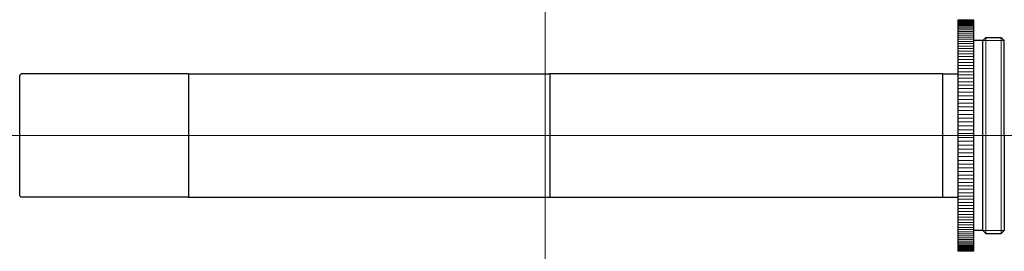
# Model space of a CAD drawing. Header units: millimetres. Extents: x -68 to 60, y 285 to 315.
import ezdxf

# ---------------------------------------------------------------- set-up
doc = ezdxf.new("R2010")
doc.units = ezdxf.units.MM
doc.header["$LTSCALE"] = 0.25
doc.layers.add('00_補助線', color=252, linetype='Continuous', lineweight=0, plot=False)
doc.layers.add('01_外形線', color=7, linetype='Continuous', lineweight=30)
doc.layers.add('06_面取線', color=7, linetype='Continuous', lineweight=9)

msp = doc.modelspace()

# ---------------------------------------------------------------- linework, layer by layer
at = {"layer": '00_補助線'}
for p, direction in [((0, 0), (0, 1)), ((0, 300), (1, 0))]:
    msp.add_xline(p, direction, dxfattribs=at)
at = {"layer": '01_外形線'}
for p, q in [((53.6, 285), (53.6, 315)), ((53.6, 315), (55.6, 315)), ((55.6, 315), (55.6, 285)), ((56.8, 312.3), (55.6, 312.3)), ((56.8, 312.3), (57.2, 312.7)), ((56.8, 287.7), (56.8, 312.3)), ((57.2, 312.7), (59.2, 312.7)), ((59.2, 312.7), (59.6, 312.3)), ((59.6, 300), (59.6, 312.3)), ((-68.2, 307.8), (-68, 308)), ((-46.3, 308), (-68, 308)), ((-46.3, 308), (-46.3, 292)), ((-46.3, 308), (0.6, 308)), ((51.62, 308), (0.6, 308)), ((0.6, 308), (0.6, 292)), ((51.62, 292), (51.62, 308)), ((51.62, 308), (53.6, 308)), ((-68.2, 292.2), (-68.2, 307.8)), ((59.6, 300), (59.6, 287.7)), ((-68.2, 292.2), (-68, 292)), ((-68, 292), (-68.2, 292.2)), ((-46.3, 292), (-68, 292)), ((-46.3, 292), (0.6, 292)), ((0.6, 292), (51.62, 292)), ((51.62, 292), (53.6, 292)), ((56.8, 287.7), (55.6, 287.7)), ((56.8, 287.7), (57.2, 287.3)), ((59.2, 287.3), (59.6, 287.7)), ((57.2, 287.3), (59.2, 287.3)), ((55.6, 285), (53.6, 285))]:
    msp.add_line(p, q, dxfattribs=at)
at = {"layer": '06_面取線'}
for p, q in [((53.6, 315), (55.6, 315)), ((53.6, 314.98), (55.6, 314.98)), ((53.6, 314.94), (55.6, 314.94)), ((53.6, 314.89), (55.6, 314.89)), ((53.6, 314.82), (55.6, 314.82)), ((53.6, 314.74), (55.6, 314.74)), ((53.6, 314.64), (55.6, 314.64)), ((53.6, 314.52), (55.6, 314.52)), ((53.6, 314.38), (55.6, 314.38)), ((53.6, 314.24), (55.6, 314.24)), ((53.6, 314.07), (55.6, 314.07)), ((53.6, 313.89), (55.6, 313.89)), ((53.6, 313.69), (55.6, 313.69)), ((53.6, 313.48), (55.6, 313.48)), ((53.6, 313.25), (55.6, 313.25)), ((53.6, 313.01), (55.6, 313.01)), ((53.6, 312.76), (55.6, 312.76)), ((53.6, 312.49), (55.6, 312.49)), ((53.6, 312.2), (55.6, 312.2)), ((53.6, 311.9), (55.6, 311.9)), ((59.6, 312.3), (56.8, 312.3)), ((57.2, 312.7), (57.2, 287.3)), ((59.2, 287.3), (59.2, 312.7)), ((53.6, 311.59), (55.6, 311.59)), ((53.6, 311.27), (55.6, 311.27)), ((53.6, 310.93), (55.6, 310.93)), ((53.6, 310.59), (55.6, 310.59)), ((53.6, 310.23), (55.6, 310.23)), ((53.6, 309.85), (55.6, 309.85)), ((53.6, 309.47), (55.6, 309.47)), ((53.6, 309.08), (55.6, 309.08)), ((53.6, 308.68), (55.6, 308.68)), ((53.6, 308.26), (55.6, 308.26)), ((53.6, 307.84), (55.6, 307.84)), ((53.6, 307.41), (55.6, 307.41)), ((53.6, 306.97), (55.6, 306.97)), ((53.6, 306.52), (55.6, 306.52)), ((53.6, 306.07), (55.6, 306.07)), ((53.6, 305.61), (55.6, 305.61)), ((53.6, 305.14), (55.6, 305.14)), ((53.6, 304.67), (55.6, 304.67)), ((53.6, 304.19), (55.6, 304.19)), ((53.6, 303.71), (55.6, 303.71)), ((53.6, 303.22), (55.6, 303.22)), ((53.6, 302.73), (55.6, 302.73)), ((53.6, 302.24), (55.6, 302.24)), ((53.6, 301.75), (55.6, 301.75)), ((53.6, 301.25), (55.6, 301.25)), ((53.6, 300.75), (55.6, 300.75)), ((53.6, 300.25), (55.6, 300.25)), ((53.6, 299.75), (55.6, 299.75)), ((53.6, 299.25), (55.6, 299.25)), ((53.6, 298.75), (55.6, 298.75)), ((53.6, 298.25), (55.6, 298.25)), ((53.6, 297.76), (55.6, 297.76)), ((53.6, 297.27), (55.6, 297.27)), ((53.6, 296.78), (55.6, 296.78)), ((53.6, 296.29), (55.6, 296.29)), ((53.6, 295.81), (55.6, 295.81)), ((53.6, 295.33), (55.6, 295.33)), ((53.6, 294.86), (55.6, 294.86)), ((53.6, 294.39), (55.6, 294.39)), ((53.6, 293.93), (55.6, 293.93)), ((53.6, 293.48), (55.6, 293.48)), ((53.6, 293.03), (55.6, 293.03)), ((53.6, 292.59), (55.6, 292.59)), ((53.6, 292.16), (55.6, 292.16)), ((53.6, 291.74), (55.6, 291.74)), ((53.6, 291.32), (55.6, 291.32)), ((53.6, 290.92), (55.6, 290.92)), ((53.6, 290.53), (55.6, 290.53)), ((53.6, 290.15), (55.6, 290.15)), ((53.6, 289.77), (55.6, 289.77)), ((53.6, 289.41), (55.6, 289.41)), ((53.6, 289.07), (55.6, 289.07)), ((53.6, 288.73), (55.6, 288.73)), ((53.6, 288.41), (55.6, 288.41)), ((53.6, 288.1), (55.6, 288.1)), ((53.6, 287.8), (55.6, 287.8)), ((59.6, 287.7), (56.8, 287.7)), ((53.6, 287.51), (55.6, 287.51)), ((53.6, 287.24), (55.6, 287.24)), ((53.6, 286.99), (55.6, 286.99)), ((53.6, 286.75), (55.6, 286.75)), ((53.6, 286.52), (55.6, 286.52)), ((53.6, 286.31), (55.6, 286.31)), ((53.6, 286.11), (55.6, 286.11)), ((53.6, 285.93), (55.6, 285.93)), ((53.6, 285.76), (55.6, 285.76)), ((53.6, 285.62), (55.6, 285.62)), ((53.6, 285.48), (55.6, 285.48)), ((53.6, 285.36), (55.6, 285.36)), ((53.6, 285.26), (55.6, 285.26)), ((53.6, 285.18), (55.6, 285.18)), ((53.6, 285.11), (55.6, 285.11)), ((53.6, 285.06), (55.6, 285.06)), ((53.6, 285.02), (55.6, 285.02)), ((53.6, 285), (55.6, 285))]:
    msp.add_line(p, q, dxfattribs=at)

doc.saveas('drawing.dxf')
